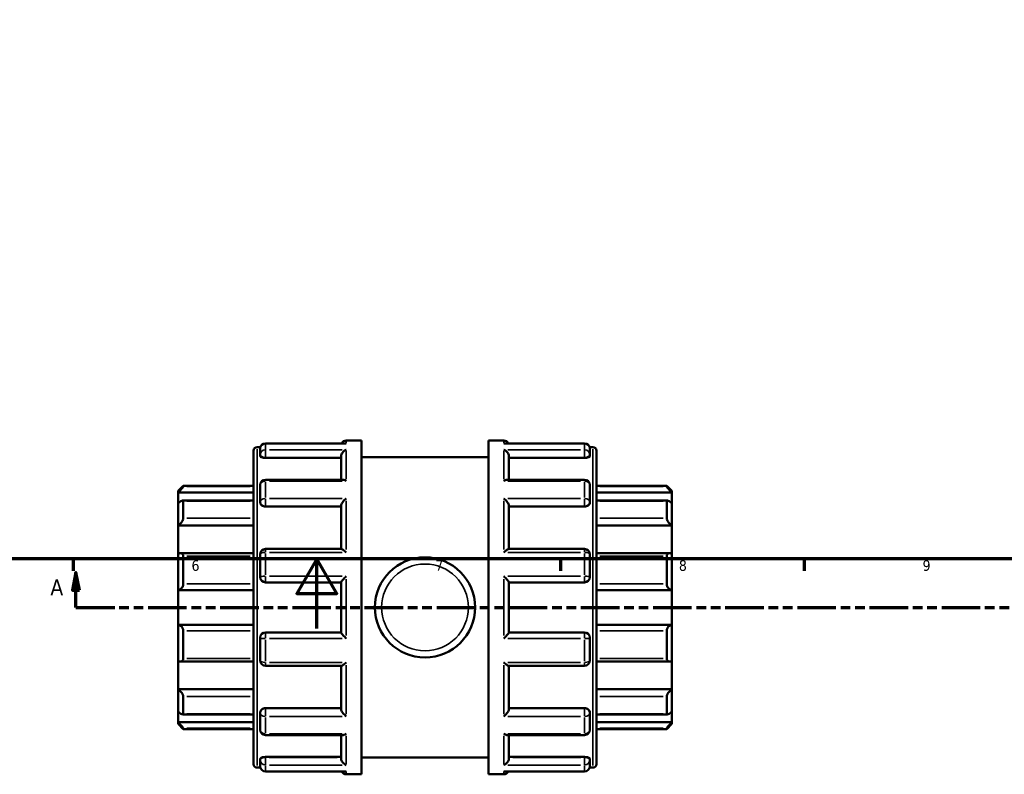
# Model space of a CAD drawing. Header units: millimetres. Extents: x 0 to 901, y -367 to 718.
# Tile 3 of 11: x 335 to 618, y -42 to 175. Entities that reach past the tile are written whole.
import ezdxf

# ---------------------------------------------------------------- set-up
doc = ezdxf.new("R2010")
doc.units = ezdxf.units.MM
doc.linetypes.add('DOUBLE_DASH_CHAIN', pattern=[1.2403, 0.6614, -0.0827, 0.1654, -0.0827, 0.1654, -0.0827])
for name, color, linetype, lineweight in [('Border (ANSI)', 7, 'Continuous', 70), ('Section Line (ANSI)', 7, 'DOUBLE_DASH_CHAIN', 70), ('Visible (ANSI)', 7, 'Continuous', 50), ('Visible Narrow (ANSI)', 7, 'Continuous', 35)]:
    doc.layers.add(name, color=color, linetype=linetype, lineweight=lineweight)
doc.styles.add('Label Text (ANSI)', font='tahoma.ttf')
doc.styles.add('Note Text (ANSI)', font='tahoma.ttf')

# ---------------------------------------------------------------- blocks, each defined once
blk = doc.blocks.new('Borders Default Border')
at = {"layer": 'Border (ANSI)'}
for p, q in [((350.42, 20), (350.42, 16.55)), ((490.58, 20), (490.58, 16.55)), ((560.67, 20), (560.67, 16.55))]:
    blk.add_line(p, q, dxfattribs=at)
at = {"layer": 'Border (ANSI)', "flags": 128}
for points in [[(20, 20), (20, 574), (821, 574), (821, 20), (20, 20)], [(420.5, 0), (420.5, 20), (414.73, 10), (426.27, 10), (420.5, 20)]]:
    blk.add_lwpolyline(points, dxfattribs=at)
at = {"layer": 'Border (ANSI)', "char_height": 3.05, "attachment_point": 7, "style": 'Note Text (ANSI)'}
for s, insert in [('6', (384.49, 16.49)), ('7', (454.6, 16.55)), ('8', (524.63, 16.48)), ('9', (594.7, 16.49))]:
    blk.add_mtext(s, dxfattribs=dict(at, insert=insert))
blk = doc.blocks.new('2dTransSection0')
at = {"layer": 'Section Line (ANSI)', "linetype": 'Continuous'}
for p, q in [((351.26, 16.03), (350.26, 11.03)), ((351.26, 11.03), (351.26, 16.03)), ((352.26, 11.03), (351.26, 16.03)), ((350.26, 11.03), (352.26, 11.03)), ((351.26, 6.03), (351.26, 11.03)), ((351.26, 6.03), (362.4, 6.03))]:
    blk.add_line(p, q, dxfattribs=at)
at = {"layer": 'Section Line (ANSI)', "linetype": 'DOUBLE_DASH_CHAIN', "ltscale": 16.726154}
blk.add_line((351.26, 6.03), (715.07, 6.03), dxfattribs=at)
at = {"layer": 'Section Line (ANSI)', "linetype": 'Continuous', "flags": 128}
blk.add_lwpolyline([(352.26, 11.03), (351.26, 16.03), (350.26, 11.03), (352.26, 11.03)], dxfattribs=at)
at = {"layer": 'Section Line (ANSI)'}
blk.add_solid([(352.26, 11.03), (351.26, 16.03), (350.26, 11.03), (352.26, 11.03)], dxfattribs=at)
at = {"layer": 'Section Line (ANSI)', "insert": (343.9, 9.53), "char_height": 4.57, "attachment_point": 7, "style": 'Label Text (ANSI)'}
blk.add_mtext('A', dxfattribs=at)

msp = doc.modelspace()

# ---------------------------------------------------------------- linework, layer by layer
at = {"layer": 'Visible (ANSI)'}
for p, q in [((428.993, 54.029), (433.323, 54.029)), ((433.323, -41.971), (433.323, 54.029)), ((469.923, -41.971), (469.923, 54.029)), ((469.923, 54.029), (474.253, 54.029)), ((402.323, -39.051), (402.323, 51.109)), ((403.323, 52.109), (404.298, 52.109)), ((404.243, 49.938), (404.243, 51.708)), ((428.717, 53.208), (405.743, 53.208)), ((497.503, 53.208), (474.53, 53.208)), ((498.949, 52.109), (499.923, 52.109)), ((499.003, 51.708), (499.003, 49.938)), ((500.923, 51.109), (500.923, -39.051)), ((404.243, 49.938), (404.243, 49.568)), ((405.743, 49.045), (427.493, 49.045)), ((427.493, 42.738), (427.493, 49.421)), ((433.323, 49.229), (469.923, 49.229)), ((475.753, 42.738), (475.753, 49.421)), ((497.503, 49.045), (475.753, 49.045)), ((499.003, 49.568), (499.003, 49.938)), ((428.025, 42.738), (405.743, 42.738)), ((497.503, 42.738), (475.221, 42.738)), ((380.623, 39.529), (382.123, 41.029)), ((382.123, 41.029), (382.123, 40.779)), ((382.123, 41.029), (402.323, 41.029)), ((404.243, 36.403), (404.243, 41.238)), ((499.003, 41.238), (499.003, 36.403)), ((500.923, 41.029), (521.123, 41.029)), ((521.123, 40.779), (521.123, 41.029)), ((522.623, 39.529), (521.123, 41.029)), ((380.623, 39.077), (380.623, 39.529)), ((380.623, 39.077), (402.323, 39.077)), ((380.623, 35.987), (380.623, 39.077)), ((522.623, 39.077), (500.923, 39.077)), ((522.623, 39.529), (522.623, 39.077)), ((522.623, 39.077), (522.623, 35.987)), ((380.623, 29.544), (380.623, 35.987)), ((402.323, 36.786), (381.941, 36.786)), ((382.123, 36.596), (382.123, 31.688)), ((404.243, 36.403), (404.243, 36.189)), ((405.743, 35.021), (427.493, 35.021)), ((427.493, 22.834), (427.493, 35.251)), ((475.753, 22.834), (475.753, 35.251)), ((497.503, 35.021), (475.753, 35.021)), ((499.003, 36.189), (499.003, 36.403)), ((521.306, 36.786), (500.923, 36.786)), ((521.123, 31.688), (521.123, 36.596)), ((522.623, 35.987), (522.623, 29.544)), ((380.623, 29.544), (402.323, 29.544)), ((380.623, 21.454), (380.623, 29.544)), ((522.623, 29.544), (500.923, 29.544)), ((522.623, 29.544), (522.623, 21.454)), ((427.584, 22.834), (405.743, 22.834)), ((497.503, 22.834), (475.662, 22.834)), ((380.623, 11.029), (380.623, 21.454)), ((402.323, 21.607), (381.281, 21.607)), ((382.123, 20.738), (382.123, 12.797)), ((404.243, 14.729), (404.243, 21.334)), ((499.003, 21.334), (499.003, 14.729)), ((521.966, 21.607), (500.923, 21.607)), ((521.123, 12.797), (521.123, 20.738)), ((522.623, 21.454), (522.623, 11.029)), ((405.743, 13.229), (427.493, 13.229)), ((427.493, -1.193), (427.493, 13.251)), ((475.753, -1.193), (475.753, 13.251)), ((475.753, 13.229), (497.503, 13.229)), ((380.623, 11.029), (402.323, 11.029)), ((380.623, 1.029), (380.623, 11.029)), ((522.623, 11.029), (500.923, 11.029)), ((522.623, 11.029), (522.623, 1.029)), ((380.623, 1.029), (402.323, 1.029)), ((380.623, -9.396), (380.623, 1.029)), ((522.623, 1.029), (500.923, 1.029)), ((522.623, 1.029), (522.623, -9.396)), ((382.123, -0.739), (382.123, -8.68)), ((404.243, -9.276), (404.243, -2.671)), ((427.493, -1.171), (405.743, -1.171)), ((497.503, -1.171), (475.753, -1.171)), ((499.003, -2.671), (499.003, -9.276)), ((521.123, -8.68), (521.123, -0.739)), ((380.623, -17.487), (380.623, -9.396)), ((381.281, -9.55), (402.323, -9.55)), ((405.743, -10.776), (427.584, -10.776)), ((427.493, -23.194), (427.493, -10.776)), ((475.662, -10.776), (497.503, -10.776)), ((475.753, -23.194), (475.753, -10.776)), ((500.923, -9.55), (521.966, -9.55)), ((522.623, -9.396), (522.623, -17.487)), ((380.623, -17.487), (402.323, -17.487)), ((380.623, -23.93), (380.623, -17.487)), ((382.123, -19.631), (382.123, -24.539)), ((522.623, -17.487), (500.923, -17.487)), ((521.123, -24.539), (521.123, -19.631)), ((522.623, -17.487), (522.623, -23.93)), ((380.623, -27.02), (380.623, -23.93)), ((381.941, -24.729), (402.323, -24.729)), ((404.243, -24.131), (404.243, -24.345)), ((404.243, -29.18), (404.243, -24.345)), ((405.743, -22.964), (427.493, -22.964)), ((497.503, -22.964), (475.753, -22.964)), ((499.003, -24.345), (499.003, -24.131)), ((499.003, -24.345), (499.003, -29.18)), ((500.923, -24.729), (521.306, -24.729)), ((522.623, -23.93), (522.623, -27.02)), ((380.623, -27.02), (402.323, -27.02)), ((380.623, -27.471), (380.623, -27.02)), ((380.623, -27.471), (382.123, -28.971)), ((522.623, -27.02), (500.923, -27.02)), ((522.623, -27.471), (521.123, -28.971)), ((522.623, -27.02), (522.623, -27.471)), ((382.123, -28.721), (382.123, -28.971)), ((382.123, -28.971), (402.323, -28.971)), ((405.743, -30.68), (428.025, -30.68)), ((427.493, -37.364), (427.493, -30.68)), ((475.221, -30.68), (497.503, -30.68)), ((475.753, -37.364), (475.753, -30.68)), ((500.923, -28.971), (521.123, -28.971)), ((521.123, -28.971), (521.123, -28.721)), ((404.243, -37.51), (404.243, -37.88)), ((404.243, -39.65), (404.243, -37.88)), ((405.743, -36.988), (427.493, -36.988)), ((433.323, -37.171), (469.923, -37.171)), ((497.503, -36.988), (475.753, -36.988)), ((499.003, -37.88), (499.003, -37.51)), ((499.003, -37.88), (499.003, -39.65)), ((403.323, -40.051), (404.298, -40.051)), ((405.743, -41.15), (428.717, -41.15)), ((428.993, -41.971), (433.323, -41.971)), ((469.923, -41.971), (474.253, -41.971)), ((474.53, -41.15), (497.503, -41.15)), ((498.949, -40.051), (499.923, -40.051))]:
    msp.add_line(p, q, dxfattribs=at)
msp.add_circle((451.623, 6.029), 14.4, dxfattribs=at)
for centre, radius, start, end in [((428.993, 52.529), 1.5, 90, 153.09027), ((474.253, 52.529), 1.5, 26.90973, 90), ((403.323, 51.109), 1, 90, 180), ((405.743, 51.708), 1.5, 90, 180), ((497.503, 51.708), 1.5, 0, 90), ((499.923, 51.109), 1, 0, 90), ((405.743, 41.238), 1.5, 90, 180), ((497.503, 41.238), 1.5, 0, 90), ((405.743, 21.334), 1.5, 90, 180), ((497.503, 21.334), 1.5, 0, 90), ((405.743, 14.729), 1.5, 180, 270), ((497.503, 14.729), 1.5, 270, 0), ((405.743, -2.671), 1.5, 90, 180), ((497.503, -2.671), 1.5, 0, 90), ((405.743, -9.276), 1.5, 180, 270), ((497.503, -9.276), 1.5, 270, 0), ((405.743, -29.18), 1.5, 180, 270), ((497.503, -29.18), 1.5, 270, 0), ((403.323, -39.051), 1, 180, 270), ((499.923, -39.051), 1, 270, 0), ((405.743, -39.65), 1.5, 180, 270), ((428.993, -40.471), 1.5, 206.90973, 270), ((474.253, -40.471), 1.5, 270, 333.09027), ((497.503, -39.65), 1.5, 270, 0)]:
    msp.add_arc(centre, radius, start, end, dxfattribs=at)
for points, knots in [([(427.493, 49.421), (427.493, 49.553), (427.513, 49.689), (427.592, 49.98), (427.655, 50.13), (427.833, 50.454), (427.958, 50.62), (428.225, 50.902), (428.369, 51.022), (428.67, 51.22), (428.829, 51.299), (428.99, 51.353), (428.991, 51.354), (428.993, 51.354)], [0, 0, 0, 0, 0.04218303, 0.04218303, 0.09059495, 0.09059495, 0.1550713, 0.1550713, 0.21901316, 0.21901316, 0.28616153, 0.28616153, 0.28693449, 0.28693449, 0.28693449, 0.28693449]), ([(428.993, 53.181), (428.991, 53.182), (428.99, 53.182), (428.897, 53.199), (428.807, 53.208), (428.717, 53.208)], [-0.000780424, -0.000780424, -0.000780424, -0.000780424, 0, 0, 0.038651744, 0.038651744, 0.038651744, 0.038651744]), ([(474.53, 53.208), (474.44, 53.208), (474.349, 53.199), (474.257, 53.182), (474.255, 53.182), (474.253, 53.181)], [0.247881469, 0.247881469, 0.247881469, 0.247881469, 0.286161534, 0.286161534, 0.286934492, 0.286934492, 0.286934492, 0.286934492]), ([(474.253, 51.354), (474.255, 51.354), (474.257, 51.353), (474.415, 51.3), (474.571, 51.223), (474.868, 51.029), (475.009, 50.913), (475.277, 50.634), (475.404, 50.468), (475.585, 50.143), (475.65, 49.993), (475.731, 49.701), (475.752, 49.565), (475.753, 49.429), (475.753, 49.425), (475.753, 49.421)], [-0.00078042, -0.00078042, -0.00078042, -0.00078042, 0, 0, 0.06664922, 0.06664922, 0.13021479, 0.13021479, 0.19591401, 0.19591401, 0.24510135, 0.24510135, 0.28773956, 0.28773956, 0.28891138, 0.28891138, 0.28891138, 0.28891138]), ([(405.743, 49.045), (405.555, 49.045), (405.355, 49.059), (404.986, 49.114), (404.818, 49.155), (404.551, 49.249), (404.435, 49.309), (404.281, 49.437), (404.243, 49.505), (404.243, 49.568)], [0, 0, 0, 0, 0.05643998, 0.05643998, 0.11287995, 0.11287995, 0.1703357, 0.1703357, 0.22779145, 0.22779145, 0.22779145, 0.22779145]), ([(499.003, 49.568), (499.003, 49.505), (498.966, 49.437), (498.812, 49.309), (498.696, 49.249), (498.428, 49.155), (498.26, 49.114), (497.892, 49.059), (497.691, 49.045), (497.503, 49.045)], [0.22842254, 0.22842254, 0.22842254, 0.22842254, 0.28587829, 0.28587829, 0.34333404, 0.34333404, 0.39977401, 0.39977401, 0.45621399, 0.45621399, 0.45621399, 0.45621399]), ([(428.993, 42.374), (428.991, 42.375), (428.99, 42.376), (428.832, 42.48), (428.675, 42.565), (428.379, 42.685), (428.237, 42.723), (428.078, 42.737), (428.052, 42.738), (428.025, 42.738)], [-0.00078042, -0.00078042, -0.00078042, -0.00078042, 0, 0, 0.06664922, 0.06664922, 0.13021479, 0.13021479, 0.14333931, 0.14333931, 0.14333931, 0.14333931]), ([(475.221, 42.738), (475.199, 42.738), (475.177, 42.737), (475.021, 42.726), (474.877, 42.688), (474.577, 42.568), (474.417, 42.482), (474.257, 42.376), (474.255, 42.375), (474.253, 42.374)], [0.14419516, 0.14419516, 0.14419516, 0.14419516, 0.1550713, 0.1550713, 0.21901316, 0.21901316, 0.28616153, 0.28616153, 0.28693449, 0.28693449, 0.28693449, 0.28693449]), ([(382.123, 40.779), (382.123, 40.766), (382.112, 40.742), (382.069, 40.673), (382.037, 40.627), (381.915, 40.468), (381.799, 40.329), (381.528, 40.02), (381.349, 39.824), (380.983, 39.438), (380.797, 39.249), (380.623, 39.077)], [0.2828472, 0.2828472, 0.2828472, 0.2828472, 0.3147465, 0.3147465, 0.3466458, 0.3466458, 0.4104444, 0.4104444, 0.48806941, 0.48806941, 0.56096656, 0.56096656, 0.56096656, 0.56096656]), ([(522.623, 39.077), (522.45, 39.249), (522.264, 39.438), (521.897, 39.824), (521.718, 40.02), (521.448, 40.329), (521.331, 40.468), (521.209, 40.627), (521.177, 40.673), (521.134, 40.742), (521.123, 40.766), (521.123, 40.779)], [0.53934212, 0.53934212, 0.53934212, 0.53934212, 0.61223927, 0.61223927, 0.68986428, 0.68986428, 0.75366288, 0.75366288, 0.78556218, 0.78556218, 0.81746148, 0.81746148, 0.81746148, 0.81746148]), ([(427.493, 35.251), (427.493, 35.341), (427.513, 35.445), (427.592, 35.686), (427.655, 35.822), (427.833, 36.139), (427.958, 36.32), (428.225, 36.658), (428.369, 36.817), (428.67, 37.116), (428.829, 37.256), (428.99, 37.38), (428.991, 37.381), (428.993, 37.382)], [0, 0, 0, 0, 0.04218303, 0.04218303, 0.09059495, 0.09059495, 0.1550713, 0.1550713, 0.21901316, 0.21901316, 0.28616153, 0.28616153, 0.28693449, 0.28693449, 0.28693449, 0.28693449]), ([(474.253, 37.382), (474.255, 37.381), (474.257, 37.38), (474.415, 37.258), (474.571, 37.121), (474.868, 36.828), (475.009, 36.671), (475.277, 36.336), (475.404, 36.154), (475.585, 35.834), (475.65, 35.696), (475.731, 35.454), (475.752, 35.35), (475.753, 35.256), (475.753, 35.254), (475.753, 35.251)], [-0.00078042, -0.00078042, -0.00078042, -0.00078042, 0, 0, 0.06664922, 0.06664922, 0.13021479, 0.13021479, 0.19591401, 0.19591401, 0.24510135, 0.24510135, 0.28773956, 0.28773956, 0.28891138, 0.28891138, 0.28891138, 0.28891138]), ([(380.623, 35.987), (380.797, 36.141), (380.983, 36.291), (381.349, 36.551), (381.528, 36.657), (381.799, 36.771), (381.915, 36.798), (382.037, 36.772), (382.069, 36.752), (382.112, 36.69), (382.123, 36.648), (382.123, 36.596)], [0.53934212, 0.53934212, 0.53934212, 0.53934212, 0.61223927, 0.61223927, 0.68986428, 0.68986428, 0.75366288, 0.75366288, 0.78556218, 0.78556218, 0.81746148, 0.81746148, 0.81746148, 0.81746148]), ([(405.743, 35.021), (405.555, 35.021), (405.355, 35.051), (404.986, 35.17), (404.818, 35.26), (404.551, 35.468), (404.435, 35.601), (404.281, 35.889), (404.243, 36.044), (404.243, 36.189)], [0, 0, 0, 0, 0.05643998, 0.05643998, 0.11287995, 0.11287995, 0.1703357, 0.1703357, 0.22779145, 0.22779145, 0.22779145, 0.22779145]), ([(499.003, 36.189), (499.003, 36.044), (498.966, 35.889), (498.812, 35.601), (498.696, 35.468), (498.428, 35.26), (498.26, 35.17), (497.892, 35.051), (497.691, 35.021), (497.503, 35.021)], [0.22842254, 0.22842254, 0.22842254, 0.22842254, 0.28587829, 0.28587829, 0.34333404, 0.34333404, 0.39977401, 0.39977401, 0.45621399, 0.45621399, 0.45621399, 0.45621399]), ([(521.123, 36.596), (521.123, 36.648), (521.134, 36.69), (521.177, 36.752), (521.209, 36.772), (521.331, 36.798), (521.448, 36.771), (521.718, 36.657), (521.897, 36.551), (522.264, 36.291), (522.45, 36.141), (522.623, 35.987)], [0.2828472, 0.2828472, 0.2828472, 0.2828472, 0.3147465, 0.3147465, 0.3466458, 0.3466458, 0.4104444, 0.4104444, 0.48806941, 0.48806941, 0.56096656, 0.56096656, 0.56096656, 0.56096656]), ([(382.123, 31.688), (382.123, 31.616), (382.112, 31.535), (382.069, 31.36), (382.037, 31.267), (381.915, 30.983), (381.799, 30.785), (381.528, 30.399), (381.349, 30.188), (380.983, 29.825), (380.797, 29.669), (380.623, 29.544)], [0.2828472, 0.2828472, 0.2828472, 0.2828472, 0.3147465, 0.3147465, 0.3466458, 0.3466458, 0.4104444, 0.4104444, 0.48806941, 0.48806941, 0.56096656, 0.56096656, 0.56096656, 0.56096656]), ([(522.623, 29.544), (522.45, 29.669), (522.264, 29.825), (521.897, 30.188), (521.718, 30.399), (521.448, 30.785), (521.331, 30.983), (521.209, 31.267), (521.177, 31.36), (521.134, 31.535), (521.123, 31.616), (521.123, 31.688)], [0.53934212, 0.53934212, 0.53934212, 0.53934212, 0.61223927, 0.61223927, 0.68986428, 0.68986428, 0.75366288, 0.75366288, 0.78556218, 0.78556218, 0.81746148, 0.81746148, 0.81746148, 0.81746148]), ([(428.993, 21.828), (428.991, 21.829), (428.99, 21.831), (428.832, 21.982), (428.675, 22.124), (428.379, 22.374), (428.237, 22.486), (427.969, 22.673), (427.843, 22.75), (427.678, 22.819), (427.625, 22.834), (427.584, 22.834)], [-0.00078042, -0.00078042, -0.00078042, -0.00078042, 0, 0, 0.06664922, 0.06664922, 0.13021479, 0.13021479, 0.19591401, 0.19591401, 0.23435068, 0.23435068, 0.23435068, 0.23435068]), ([(475.662, 22.834), (475.623, 22.834), (475.573, 22.821), (475.413, 22.755), (475.288, 22.681), (475.021, 22.495), (474.877, 22.383), (474.577, 22.129), (474.417, 21.985), (474.257, 21.831), (474.255, 21.829), (474.253, 21.828)], [0.05404897, 0.05404897, 0.05404897, 0.05404897, 0.09059495, 0.09059495, 0.1550713, 0.1550713, 0.21901316, 0.21901316, 0.28616153, 0.28616153, 0.28693449, 0.28693449, 0.28693449, 0.28693449]), ([(380.623, 21.454), (380.797, 21.53), (380.983, 21.584), (381.349, 21.619), (381.528, 21.595), (381.799, 21.47), (381.915, 21.376), (382.037, 21.173), (382.069, 21.096), (382.112, 20.927), (382.123, 20.834), (382.123, 20.738)], [0.53934212, 0.53934212, 0.53934212, 0.53934212, 0.61223927, 0.61223927, 0.68986428, 0.68986428, 0.75366288, 0.75366288, 0.78556218, 0.78556218, 0.81746148, 0.81746148, 0.81746148, 0.81746148]), ([(521.123, 20.738), (521.123, 20.834), (521.134, 20.927), (521.177, 21.096), (521.209, 21.173), (521.331, 21.376), (521.448, 21.47), (521.718, 21.595), (521.897, 21.619), (522.264, 21.584), (522.45, 21.53), (522.623, 21.454)], [0.2828472, 0.2828472, 0.2828472, 0.2828472, 0.3147465, 0.3147465, 0.3466458, 0.3466458, 0.4104444, 0.4104444, 0.48806941, 0.48806941, 0.56096656, 0.56096656, 0.56096656, 0.56096656]), ([(427.493, 13.251), (427.493, 13.275), (427.513, 13.318), (427.592, 13.444), (427.655, 13.53), (427.833, 13.756), (427.958, 13.903), (428.225, 14.206), (428.369, 14.363), (428.67, 14.682), (428.829, 14.846), (428.99, 15.006), (428.991, 15.008), (428.993, 15.009)], [0, 0, 0, 0, 0.04218303, 0.04218303, 0.09059495, 0.09059495, 0.1550713, 0.1550713, 0.21901316, 0.21901316, 0.28616153, 0.28616153, 0.28693449, 0.28693449, 0.28693449, 0.28693449]), ([(474.253, 15.009), (474.255, 15.008), (474.257, 15.006), (474.415, 14.848), (474.571, 14.687), (474.868, 14.373), (475.009, 14.219), (475.277, 13.917), (475.404, 13.767), (475.585, 13.538), (475.65, 13.451), (475.731, 13.322), (475.752, 13.278), (475.753, 13.252), (475.753, 13.252), (475.753, 13.251)], [-0.00078042, -0.00078042, -0.00078042, -0.00078042, 0, 0, 0.06664922, 0.06664922, 0.13021479, 0.13021479, 0.19591401, 0.19591401, 0.24510135, 0.24510135, 0.28773956, 0.28773956, 0.28891138, 0.28891138, 0.28891138, 0.28891138]), ([(382.123, 12.797), (382.123, 12.692), (382.112, 12.585), (382.069, 12.372), (382.037, 12.267), (381.915, 11.967), (381.799, 11.786), (381.528, 11.47), (381.349, 11.325), (380.983, 11.121), (380.797, 11.059), (380.623, 11.029)], [0.2828472, 0.2828472, 0.2828472, 0.2828472, 0.3147465, 0.3147465, 0.3466458, 0.3466458, 0.4104444, 0.4104444, 0.48806941, 0.48806941, 0.56096656, 0.56096656, 0.56096656, 0.56096656]), ([(522.623, 11.029), (522.45, 11.059), (522.264, 11.121), (521.897, 11.325), (521.718, 11.47), (521.448, 11.786), (521.331, 11.967), (521.209, 12.267), (521.177, 12.372), (521.134, 12.585), (521.123, 12.692), (521.123, 12.797)], [0.53934212, 0.53934212, 0.53934212, 0.53934212, 0.61223927, 0.61223927, 0.68986428, 0.68986428, 0.75366288, 0.75366288, 0.78556218, 0.78556218, 0.81746148, 0.81746148, 0.81746148, 0.81746148]), ([(380.623, 1.029), (380.797, 0.999), (380.983, 0.936), (381.349, 0.733), (381.528, 0.588), (381.799, 0.272), (381.915, 0.091), (382.037, -0.21), (382.069, -0.315), (382.112, -0.527), (382.123, -0.635), (382.123, -0.739)], [0.53934212, 0.53934212, 0.53934212, 0.53934212, 0.61223927, 0.61223927, 0.68986428, 0.68986428, 0.75366288, 0.75366288, 0.78556218, 0.78556218, 0.81746148, 0.81746148, 0.81746148, 0.81746148]), ([(521.123, -0.739), (521.123, -0.635), (521.134, -0.527), (521.177, -0.315), (521.209, -0.21), (521.331, 0.091), (521.448, 0.272), (521.718, 0.588), (521.897, 0.733), (522.264, 0.936), (522.45, 0.999), (522.623, 1.029)], [0.2828472, 0.2828472, 0.2828472, 0.2828472, 0.3147465, 0.3147465, 0.3466458, 0.3466458, 0.4104444, 0.4104444, 0.48806941, 0.48806941, 0.56096656, 0.56096656, 0.56096656, 0.56096656]), ([(428.993, -2.952), (428.991, -2.95), (428.99, -2.948), (428.832, -2.791), (428.675, -2.63), (428.379, -2.316), (428.237, -2.161), (427.969, -1.859), (427.843, -1.71), (427.661, -1.481), (427.596, -1.393), (427.515, -1.265), (427.494, -1.221), (427.493, -1.195), (427.493, -1.194), (427.493, -1.193)], [-0.00078042, -0.00078042, -0.00078042, -0.00078042, 0, 0, 0.06664922, 0.06664922, 0.13021479, 0.13021479, 0.19591401, 0.19591401, 0.24510135, 0.24510135, 0.28773956, 0.28773956, 0.28891138, 0.28891138, 0.28891138, 0.28891138]), ([(475.753, -1.193), (475.753, -1.217), (475.733, -1.26), (475.655, -1.387), (475.591, -1.473), (475.413, -1.699), (475.288, -1.846), (475.021, -2.148), (474.877, -2.305), (474.577, -2.624), (474.417, -2.788), (474.257, -2.948), (474.255, -2.95), (474.253, -2.952)], [0, 0, 0, 0, 0.04218303, 0.04218303, 0.09059495, 0.09059495, 0.1550713, 0.1550713, 0.21901316, 0.21901316, 0.28616153, 0.28616153, 0.28693449, 0.28693449, 0.28693449, 0.28693449]), ([(382.123, -8.68), (382.123, -8.777), (382.112, -8.869), (382.069, -9.039), (382.037, -9.116), (381.915, -9.318), (381.799, -9.413), (381.528, -9.538), (381.349, -9.562), (380.983, -9.527), (380.797, -9.473), (380.623, -9.396)], [0.2828472, 0.2828472, 0.2828472, 0.2828472, 0.3147465, 0.3147465, 0.3466458, 0.3466458, 0.4104444, 0.4104444, 0.48806941, 0.48806941, 0.56096656, 0.56096656, 0.56096656, 0.56096656]), ([(427.584, -10.776), (427.624, -10.776), (427.674, -10.763), (427.833, -10.697), (427.958, -10.623), (428.225, -10.437), (428.369, -10.325), (428.67, -10.071), (428.829, -9.927), (428.99, -9.773), (428.991, -9.772), (428.993, -9.77)], [0.05404897, 0.05404897, 0.05404897, 0.05404897, 0.09059495, 0.09059495, 0.1550713, 0.1550713, 0.21901316, 0.21901316, 0.28616153, 0.28616153, 0.28693449, 0.28693449, 0.28693449, 0.28693449]), ([(474.253, -9.77), (474.255, -9.772), (474.257, -9.773), (474.415, -9.925), (474.571, -10.066), (474.868, -10.317), (475.009, -10.428), (475.277, -10.616), (475.404, -10.692), (475.568, -10.762), (475.621, -10.776), (475.662, -10.776)], [-0.00078042, -0.00078042, -0.00078042, -0.00078042, 0, 0, 0.06664922, 0.06664922, 0.13021479, 0.13021479, 0.19591401, 0.19591401, 0.23435068, 0.23435068, 0.23435068, 0.23435068]), ([(522.623, -9.396), (522.45, -9.473), (522.264, -9.527), (521.897, -9.562), (521.718, -9.538), (521.448, -9.413), (521.331, -9.318), (521.209, -9.116), (521.177, -9.039), (521.134, -8.869), (521.123, -8.777), (521.123, -8.68)], [0.53934212, 0.53934212, 0.53934212, 0.53934212, 0.61223927, 0.61223927, 0.68986428, 0.68986428, 0.75366288, 0.75366288, 0.78556218, 0.78556218, 0.81746148, 0.81746148, 0.81746148, 0.81746148]), ([(380.623, -17.487), (380.797, -17.611), (380.983, -17.767), (381.349, -18.131), (381.528, -18.342), (381.799, -18.728), (381.915, -18.926), (382.037, -19.21), (382.069, -19.303), (382.112, -19.477), (382.123, -19.558), (382.123, -19.631)], [0.53934212, 0.53934212, 0.53934212, 0.53934212, 0.61223927, 0.61223927, 0.68986428, 0.68986428, 0.75366288, 0.75366288, 0.78556218, 0.78556218, 0.81746148, 0.81746148, 0.81746148, 0.81746148]), ([(521.123, -19.631), (521.123, -19.558), (521.134, -19.477), (521.177, -19.303), (521.209, -19.21), (521.331, -18.926), (521.448, -18.728), (521.718, -18.342), (521.897, -18.131), (522.264, -17.767), (522.45, -17.611), (522.623, -17.487)], [0.2828472, 0.2828472, 0.2828472, 0.2828472, 0.3147465, 0.3147465, 0.3466458, 0.3466458, 0.4104444, 0.4104444, 0.48806941, 0.48806941, 0.56096656, 0.56096656, 0.56096656, 0.56096656]), ([(382.123, -24.539), (382.123, -24.59), (382.112, -24.633), (382.069, -24.694), (382.037, -24.714), (381.915, -24.741), (381.799, -24.713), (381.528, -24.6), (381.349, -24.493), (380.983, -24.233), (380.797, -24.083), (380.623, -23.93)], [0.2828472, 0.2828472, 0.2828472, 0.2828472, 0.3147465, 0.3147465, 0.3466458, 0.3466458, 0.4104444, 0.4104444, 0.48806941, 0.48806941, 0.56096656, 0.56096656, 0.56096656, 0.56096656]), ([(404.243, -24.131), (404.243, -23.986), (404.281, -23.831), (404.435, -23.543), (404.551, -23.411), (404.818, -23.203), (404.986, -23.113), (405.355, -22.993), (405.555, -22.964), (405.743, -22.964)], [-0.22779145, -0.22779145, -0.22779145, -0.22779145, -0.1703357, -0.1703357, -0.11287995, -0.11287995, -0.05643998, -0.05643998, 0, 0, 0, 0]), ([(428.993, -25.325), (428.991, -25.323), (428.99, -25.322), (428.832, -25.2), (428.675, -25.063), (428.379, -24.77), (428.237, -24.614), (427.969, -24.278), (427.843, -24.096), (427.661, -23.776), (427.596, -23.639), (427.515, -23.396), (427.494, -23.292), (427.493, -23.199), (427.493, -23.196), (427.493, -23.194)], [-0.00078042, -0.00078042, -0.00078042, -0.00078042, 0, 0, 0.06664922, 0.06664922, 0.13021479, 0.13021479, 0.19591401, 0.19591401, 0.24510135, 0.24510135, 0.28773956, 0.28773956, 0.28891138, 0.28891138, 0.28891138, 0.28891138]), ([(475.753, -23.194), (475.753, -23.284), (475.733, -23.387), (475.655, -23.628), (475.591, -23.764), (475.413, -24.082), (475.288, -24.262), (475.021, -24.6), (474.877, -24.759), (474.577, -25.058), (474.417, -25.198), (474.257, -25.322), (474.255, -25.323), (474.253, -25.325)], [0, 0, 0, 0, 0.04218303, 0.04218303, 0.09059495, 0.09059495, 0.1550713, 0.1550713, 0.21901316, 0.21901316, 0.28616153, 0.28616153, 0.28693449, 0.28693449, 0.28693449, 0.28693449]), ([(497.503, -22.964), (497.691, -22.964), (497.892, -22.993), (498.26, -23.113), (498.428, -23.203), (498.696, -23.411), (498.812, -23.543), (498.966, -23.831), (499.003, -23.986), (499.003, -24.131)], [0.45621399, 0.45621399, 0.45621399, 0.45621399, 0.51265396, 0.51265396, 0.56909394, 0.56909394, 0.62654968, 0.62654968, 0.68400543, 0.68400543, 0.68400543, 0.68400543]), ([(522.623, -23.93), (522.45, -24.083), (522.264, -24.233), (521.897, -24.493), (521.718, -24.6), (521.448, -24.713), (521.331, -24.741), (521.209, -24.714), (521.177, -24.694), (521.134, -24.633), (521.123, -24.59), (521.123, -24.539)], [0.53934212, 0.53934212, 0.53934212, 0.53934212, 0.61223927, 0.61223927, 0.68986428, 0.68986428, 0.75366288, 0.75366288, 0.78556218, 0.78556218, 0.81746148, 0.81746148, 0.81746148, 0.81746148]), ([(380.623, -27.02), (380.797, -27.192), (380.983, -27.381), (381.349, -27.766), (381.528, -27.962), (381.799, -28.271), (381.915, -28.41), (382.037, -28.57), (382.069, -28.615), (382.112, -28.684), (382.123, -28.709), (382.123, -28.721)], [0.53934212, 0.53934212, 0.53934212, 0.53934212, 0.61223927, 0.61223927, 0.68986428, 0.68986428, 0.75366288, 0.75366288, 0.78556218, 0.78556218, 0.81746148, 0.81746148, 0.81746148, 0.81746148]), ([(521.123, -28.721), (521.123, -28.709), (521.134, -28.684), (521.177, -28.615), (521.209, -28.57), (521.331, -28.41), (521.448, -28.271), (521.718, -27.962), (521.897, -27.766), (522.264, -27.381), (522.45, -27.192), (522.623, -27.02)], [0.2828472, 0.2828472, 0.2828472, 0.2828472, 0.3147465, 0.3147465, 0.3466458, 0.3466458, 0.4104444, 0.4104444, 0.48806941, 0.48806941, 0.56096656, 0.56096656, 0.56096656, 0.56096656]), ([(428.025, -30.68), (428.047, -30.68), (428.07, -30.679), (428.225, -30.668), (428.369, -30.63), (428.67, -30.51), (428.829, -30.424), (428.99, -30.318), (428.991, -30.317), (428.993, -30.316)], [0.14419516, 0.14419516, 0.14419516, 0.14419516, 0.1550713, 0.1550713, 0.21901316, 0.21901316, 0.28616153, 0.28616153, 0.28693449, 0.28693449, 0.28693449, 0.28693449]), ([(474.253, -30.316), (474.255, -30.317), (474.257, -30.318), (474.415, -30.423), (474.571, -30.507), (474.868, -30.627), (475.009, -30.665), (475.168, -30.679), (475.195, -30.68), (475.221, -30.68)], [-0.00078042, -0.00078042, -0.00078042, -0.00078042, 0, 0, 0.06664922, 0.06664922, 0.13021479, 0.13021479, 0.14333931, 0.14333931, 0.14333931, 0.14333931]), ([(404.243, -37.51), (404.243, -37.447), (404.281, -37.379), (404.435, -37.251), (404.551, -37.192), (404.818, -37.097), (404.986, -37.056), (405.355, -37.001), (405.555, -36.988), (405.743, -36.988)], [-0.22779145, -0.22779145, -0.22779145, -0.22779145, -0.1703357, -0.1703357, -0.11287995, -0.11287995, -0.05643998, -0.05643998, 0, 0, 0, 0]), ([(428.993, -39.297), (428.991, -39.296), (428.99, -39.295), (428.832, -39.242), (428.675, -39.166), (428.379, -38.972), (428.237, -38.855), (427.969, -38.576), (427.843, -38.41), (427.661, -38.085), (427.596, -37.935), (427.515, -37.643), (427.494, -37.507), (427.493, -37.371), (427.493, -37.367), (427.493, -37.364)], [-0.00078042, -0.00078042, -0.00078042, -0.00078042, 0, 0, 0.06664922, 0.06664922, 0.13021479, 0.13021479, 0.19591401, 0.19591401, 0.24510135, 0.24510135, 0.28773956, 0.28773956, 0.28891138, 0.28891138, 0.28891138, 0.28891138]), ([(475.753, -37.364), (475.753, -37.496), (475.733, -37.632), (475.655, -37.923), (475.591, -38.072), (475.413, -38.397), (475.288, -38.562), (475.021, -38.845), (474.877, -38.964), (474.577, -39.163), (474.417, -39.241), (474.257, -39.295), (474.255, -39.296), (474.253, -39.297)], [0, 0, 0, 0, 0.04218303, 0.04218303, 0.09059495, 0.09059495, 0.1550713, 0.1550713, 0.21901316, 0.21901316, 0.28616153, 0.28616153, 0.28693449, 0.28693449, 0.28693449, 0.28693449]), ([(497.503, -36.988), (497.691, -36.988), (497.892, -37.001), (498.26, -37.056), (498.428, -37.097), (498.696, -37.192), (498.812, -37.251), (498.966, -37.379), (499.003, -37.447), (499.003, -37.51)], [0.45621399, 0.45621399, 0.45621399, 0.45621399, 0.51265396, 0.51265396, 0.56909394, 0.56909394, 0.62654968, 0.62654968, 0.68400543, 0.68400543, 0.68400543, 0.68400543]), ([(428.717, -41.15), (428.807, -41.15), (428.897, -41.141), (428.99, -41.124), (428.991, -41.124), (428.993, -41.124)], [0.247881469, 0.247881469, 0.247881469, 0.247881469, 0.286161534, 0.286161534, 0.286934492, 0.286934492, 0.286934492, 0.286934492]), ([(474.253, -41.124), (474.255, -41.124), (474.257, -41.124), (474.349, -41.141), (474.44, -41.15), (474.53, -41.15)], [-0.000780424, -0.000780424, -0.000780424, -0.000780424, 0, 0, 0.038651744, 0.038651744, 0.038651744, 0.038651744])]:
    msp.add_open_spline(points, degree=3, knots=knots, dxfattribs=at)
at = {"layer": 'Visible Narrow (ANSI)'}
for p, q in [((428.993, 54.027), (428.993, 53.264)), ((474.253, 53.264), (474.253, 54.027)), ((403.323, 51.541), (403.323, -39.484)), ((405.743, 53.184), (405.743, 53.208)), ((405.743, 53.114), (405.743, 51.469)), ((405.743, 49.305), (405.743, 51.305)), ((406.906, 53.181), (427.831, 53.181)), ((427.831, 51.354), (406.906, 51.354)), ((428.993, 51.049), (428.993, 42.957)), ((474.253, 42.957), (474.253, 51.049)), ((475.416, 53.181), (496.341, 53.181)), ((496.341, 51.354), (475.416, 51.354)), ((497.503, 53.208), (497.503, 53.184)), ((497.503, 51.469), (497.503, 53.114)), ((497.503, 51.305), (497.503, 49.305)), ((499.923, -39.484), (499.923, 51.541)), ((405.743, 49.052), (405.743, 49.181)), ((406.831, 49.188), (426.406, 49.188)), ((476.841, 49.188), (496.416, 49.188)), ((497.503, 49.181), (497.503, 49.052)), ((405.743, 42.408), (405.743, 42.737)), ((497.503, 42.737), (497.503, 42.408)), ((401.313, 40.779), (383.133, 40.779)), ((405.743, 42.142), (405.743, 37.649)), ((406.906, 42.374), (427.831, 42.374)), ((475.416, 42.374), (496.341, 42.374)), ((497.503, 37.649), (497.503, 42.142)), ((520.113, 40.779), (501.933, 40.779)), ((405.743, 35.175), (405.743, 37.279)), ((427.831, 37.382), (406.906, 37.382)), ((496.341, 37.382), (475.416, 37.382)), ((497.503, 37.279), (497.503, 35.175)), ((383.133, 36.596), (401.313, 36.596)), ((405.743, 35.025), (405.743, 35.099)), ((406.831, 35.104), (426.406, 35.104)), ((428.993, 36.693), (428.993, 22.678)), ((474.253, 22.678), (474.253, 36.693)), ((476.841, 35.104), (496.416, 35.104)), ((497.503, 35.099), (497.503, 35.025)), ((501.933, 36.596), (520.113, 36.596)), ((401.313, 31.688), (383.133, 31.688)), ((520.113, 31.688), (501.933, 31.688)), ((405.743, 21.914), (405.743, 22.831)), ((497.503, 22.831), (497.503, 21.914)), ((383.133, 20.738), (401.313, 20.738)), ((405.743, 21.494), (405.743, 15.356)), ((406.906, 21.828), (427.831, 21.828)), ((475.416, 21.828), (496.341, 21.828)), ((497.503, 15.356), (497.503, 21.494)), ((501.933, 20.738), (520.113, 20.738)), ((405.743, 13.235), (405.743, 14.879)), ((427.831, 15.009), (406.906, 15.009)), ((496.341, 15.009), (475.416, 15.009)), ((497.503, 14.879), (497.503, 13.235)), ((401.313, 12.797), (383.133, 12.797)), ((428.993, 14.12), (428.993, -2.063)), ((474.253, -2.063), (474.253, 14.12)), ((520.113, 12.797), (501.933, 12.797)), ((383.133, -0.739), (401.313, -0.739)), ((405.743, -2.821), (405.743, -1.177)), ((497.503, -1.177), (497.503, -2.821)), ((501.933, -0.739), (520.113, -0.739)), ((405.743, -3.299), (405.743, -9.436)), ((406.906, -2.952), (427.831, -2.952)), ((475.416, -2.952), (496.341, -2.952)), ((497.503, -9.436), (497.503, -3.299)), ((401.313, -8.68), (383.133, -8.68)), ((405.743, -10.773), (405.743, -9.856)), ((427.831, -9.77), (406.906, -9.77)), ((428.993, -10.62), (428.993, -24.635)), ((474.253, -24.635), (474.253, -10.62)), ((496.341, -9.77), (475.416, -9.77)), ((497.503, -9.856), (497.503, -10.773)), ((520.113, -8.68), (501.933, -8.68)), ((383.133, -19.631), (401.313, -19.631)), ((501.933, -19.631), (520.113, -19.631)), ((401.313, -24.539), (383.133, -24.539)), ((405.743, -23.042), (405.743, -22.968)), ((405.743, -25.221), (405.743, -23.117)), ((426.406, -23.046), (406.831, -23.046)), ((406.906, -25.325), (427.831, -25.325)), ((475.416, -25.325), (496.341, -25.325)), ((496.416, -23.046), (476.841, -23.046)), ((497.503, -22.968), (497.503, -23.042)), ((497.503, -23.117), (497.503, -25.221)), ((520.113, -24.539), (501.933, -24.539)), ((405.743, -25.591), (405.743, -30.084)), ((497.503, -30.084), (497.503, -25.591)), ((383.133, -28.721), (401.313, -28.721)), ((405.743, -30.679), (405.743, -30.35)), ((427.831, -30.316), (406.906, -30.316)), ((428.993, -30.9), (428.993, -38.991)), ((474.253, -38.991), (474.253, -30.9)), ((496.341, -30.316), (475.416, -30.316)), ((497.503, -30.35), (497.503, -30.679)), ((501.933, -28.721), (520.113, -28.721)), ((405.743, -37.123), (405.743, -36.995)), ((405.743, -39.248), (405.743, -37.247)), ((405.743, -39.412), (405.743, -41.056)), ((426.406, -37.13), (406.831, -37.13)), ((406.906, -39.297), (427.831, -39.297)), ((475.416, -39.297), (496.341, -39.297)), ((496.416, -37.13), (476.841, -37.13)), ((497.503, -36.995), (497.503, -37.123)), ((497.503, -37.247), (497.503, -39.248)), ((497.503, -41.056), (497.503, -39.412)), ((405.743, -41.15), (405.743, -41.126)), ((427.831, -41.124), (406.906, -41.124)), ((428.993, -41.206), (428.993, -41.969)), ((474.253, -41.969), (474.253, -41.206)), ((496.341, -41.124), (475.416, -41.124)), ((497.503, -41.126), (497.503, -41.15))]:
    msp.add_line(p, q, dxfattribs=at)
msp.add_circle((451.623, 6.029), 12.48, dxfattribs=at)
for centre, major_axis, ratio, start_param, end_param in [((405.743, 51.708), (-1.5, 0), 0.9823415, 4.7909288, 6.2046455), ((405.743, 49.938), (-1.5, 0), 0.9442811, 4.7909288, 6.2046455), ((497.503, 51.708), (1.5, 0), 0.9823415, 0.0785398, 1.4922565), ((497.503, 49.938), (1.5, 0), 0.9442811, 0.0785398, 1.4922565), ((405.743, 49.938), (-1.5, 0), 0.5, 0.0785398, 1.4922565), ((497.503, 49.938), (1.5, 0), 0.5, 4.7909288, 6.2046455), ((405.743, 41.238), (-1.5, 0), 0.7571843, 4.7909288, 6.2046455), ((497.503, 41.238), (1.5, 0), 0.7571843, 0.0785398, 1.4922565), ((405.743, 36.403), (-1.5, 0), 0.6532013, 4.7909288, 6.2046455), ((497.503, 36.403), (1.5, 0), 0.6532013, 0.0785398, 1.4922565), ((405.743, 36.403), (-1.5, 0), 0.8660254, 0.0785398, 1.4922565), ((497.503, 36.403), (1.5, 0), 0.8660254, 4.7909288, 6.2046455), ((405.743, 21.334), (-1.5, 0), 0.3291402, 4.7909288, 6.2046455), ((497.503, 21.334), (1.5, 0), 0.3291402, 0.0785398, 1.4922565), ((405.743, 14.729), (-1.5, 0), 0.1870968, 4.7909288, 6.2046455), ((497.503, 14.729), (1.5, 0), 0.1870968, 0.0785398, 1.4922565), ((405.743, -2.671), (-1.5, 0), 0.1870968, 0.0785398, 1.4922565), ((497.503, -2.671), (1.5, 0), 0.1870968, 4.7909288, 6.2046455), ((405.743, -9.276), (-1.5, 0), 0.3291402, 0.0785398, 1.4922565), ((497.503, -9.276), (1.5, 0), 0.3291402, 4.7909288, 6.2046455), ((405.743, -24.345), (-1.5, 0), 0.8660254, 4.7909288, 6.2046455), ((405.743, -24.345), (-1.5, 0), 0.6532013, 0.0785398, 1.4922565), ((497.503, -24.345), (1.5, 0), 0.8660254, 0.0785398, 1.4922565), ((497.503, -24.345), (1.5, 0), 0.6532013, 4.7909288, 6.2046455), ((405.743, -29.18), (-1.5, 0), 0.7571843, 0.0785398, 1.4922565), ((497.503, -29.18), (1.5, 0), 0.7571843, 4.7909288, 6.2046455), ((405.743, -37.88), (-1.5, 0), 0.5, 4.7909288, 6.2046455), ((405.743, -37.88), (-1.5, 0), 0.9442811, 0.0785398, 1.4922565), ((497.503, -37.88), (1.5, 0), 0.5, 0.0785398, 1.4922565), ((497.503, -37.88), (1.5, 0), 0.9442811, 4.7909288, 6.2046455), ((405.743, -39.65), (-1.5, 0), 0.9823415, 0.0785398, 1.4922565), ((497.503, -39.65), (1.5, 0), 0.9823415, 4.7909288, 6.2046455)]:
    msp.add_ellipse(centre, major_axis=major_axis, ratio=ratio, start_param=start_param, end_param=end_param, dxfattribs=at)

# ---------------------------------------------------------------- block references
msp.add_blockref('Borders Default Border', (0, 0))
at = {"layer": 'Section Line (ANSI)'}
msp.add_blockref('2dTransSection0', (0, 0), dxfattribs=at)

doc.saveas('drawing.dxf')
